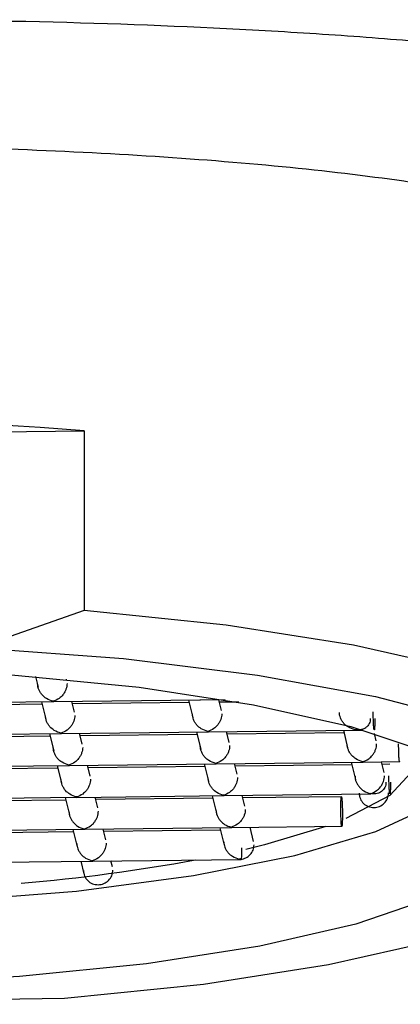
# Model space of a CAD drawing. Header units: millimetres. Extents: x 4100.229 to 4100.279, y 1692.174 to 1692.296.
# Tile 5 of 7: x 4100.25736 to 4100.26253, y 1692.22145 to 1692.23482. Entities that reach past the tile are written whole.
import ezdxf

# ---------------------------------------------------------------- set-up
doc = ezdxf.new("R2010")
doc.units = ezdxf.units.MM
doc.layers.add('SANINDUSA', color=3, linetype='Continuous')

msp = doc.modelspace()

# ---------------------------------------------------------------- linework, layer by layer
at = {"layer": 'SANINDUSA'}
for p, q in [((4100.248654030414, 1692.229124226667), (4100.258232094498, 1692.229234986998)), ((4100.258232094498, 1692.229234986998), (4100.258232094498, 1692.226794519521)), ((4100.258232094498, 1692.226794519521), (4100.256792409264, 1692.226289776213)), ((4100.257569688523, 1692.225896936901), (4100.257605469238, 1692.225751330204)), ((4100.257993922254, 1692.225846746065), (4100.257990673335, 1692.22585996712)), ((4100.255809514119, 1692.225533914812), (4100.257817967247, 1692.225557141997)), ((4100.257662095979, 1692.225520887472), (4100.256075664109, 1692.225502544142)), ((4100.257653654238, 1692.225555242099), (4100.257711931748, 1692.225318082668)), ((4100.257806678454, 1692.225557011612), (4100.259815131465, 1692.225580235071)), ((4100.258100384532, 1692.225413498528), (4100.258064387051, 1692.225559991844)), ((4100.259659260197, 1692.225543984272), (4100.258072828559, 1692.225525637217)), ((4100.259650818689, 1692.225578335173), (4100.259709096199, 1692.225341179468)), ((4100.259803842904, 1692.225580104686), (4100.260147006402, 1692.225584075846)), ((4100.260097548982, 1692.225436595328), (4100.260061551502, 1692.225583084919)), ((4100.260334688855, 1692.22555179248), (4100.26006999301, 1692.225548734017)), ((4100.25591597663, 1692.225100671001), (4100.257924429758, 1692.22512389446)), ((4100.257760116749, 1692.225121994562), (4100.257818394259, 1692.224884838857)), ((4100.257913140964, 1692.225123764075), (4100.259921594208, 1692.22514699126)), ((4100.258206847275, 1692.224980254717), (4100.258170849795, 1692.225126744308)), ((4100.25976572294, 1692.225110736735), (4100.258179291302, 1692.225092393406)), ((4100.259757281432, 1692.225145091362), (4100.259815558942, 1692.224907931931)), ((4100.259910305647, 1692.225146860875), (4100.261918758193, 1692.225170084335)), ((4100.260204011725, 1692.225003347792), (4100.26016801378, 1692.225149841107)), ((4100.26176288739, 1692.225133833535), (4100.260176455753, 1692.22511548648)), ((4100.261754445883, 1692.225168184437), (4100.261812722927, 1692.224931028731)), ((4100.261907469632, 1692.22516995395), (4100.262023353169, 1692.225171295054)), ((4100.262201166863, 1692.225026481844), (4100.26217676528, 1692.225125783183)), ((4100.257768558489, 1692.225087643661), (4100.256182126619, 1692.225069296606)), ((4100.258019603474, 1692.224690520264), (4100.260028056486, 1692.224713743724)), ((4100.25986374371, 1692.224711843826), (4100.25992202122, 1692.22447468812)), ((4100.260016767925, 1692.224713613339), (4100.262025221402, 1692.224736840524)), ((4100.260310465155, 1692.224570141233), (4100.260274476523, 1692.224716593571)), ((4100.26186090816, 1692.224734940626), (4100.261919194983, 1692.224497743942)), ((4100.26201393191, 1692.224736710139), (4100.262522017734, 1692.224742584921)), ((4100.262307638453, 1692.224593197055), (4100.262271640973, 1692.224739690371)), ((4100.256022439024, 1692.224667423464), (4100.258030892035, 1692.224690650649)), ((4100.257875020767, 1692.224654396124), (4100.256288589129, 1692.224636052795)), ((4100.257866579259, 1692.224688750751), (4100.257924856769, 1692.22445159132)), ((4100.258313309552, 1692.224547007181), (4100.258277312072, 1692.224693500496)), ((4100.259872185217, 1692.224677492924), (4100.25828575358, 1692.224659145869)), ((4100.261869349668, 1692.224700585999), (4100.26028291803, 1692.224682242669)), ((4100.262385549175, 1692.224706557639), (4100.262280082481, 1692.224705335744)), ((4100.256128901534, 1692.224234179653), (4100.258137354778, 1692.224257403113)), ((4100.25798148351, 1692.224221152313), (4100.25639505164, 1692.224202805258)), ((4100.257973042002, 1692.224255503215), (4100.25803132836, 1692.224018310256)), ((4100.258126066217, 1692.224257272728), (4100.260134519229, 1692.224280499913)), ((4100.258419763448, 1692.224113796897), (4100.25838377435, 1692.22426025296)), ((4100.25997864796, 1692.224244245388), (4100.258392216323, 1692.224225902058)), ((4100.259970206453, 1692.224278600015), (4100.26002849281, 1692.224041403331)), ((4100.260123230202, 1692.224280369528), (4100.262131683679, 1692.224303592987)), ((4100.260416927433, 1692.224136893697), (4100.2603809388, 1692.22428334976)), ((4100.261731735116, 1692.224264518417), (4100.260389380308, 1692.224248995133)), ((4100.261967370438, 1692.224301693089), (4100.261976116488, 1692.224266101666)), ((4100.256235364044, 1692.223800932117), (4100.258243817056, 1692.223824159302)), ((4100.258087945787, 1692.223787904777), (4100.25650151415, 1692.223769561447)), ((4100.25807950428, 1692.223822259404), (4100.258137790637, 1692.22358506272)), ((4100.258232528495, 1692.223824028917), (4100.260240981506, 1692.223847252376)), ((4100.258526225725, 1692.223680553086), (4100.258490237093, 1692.223827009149)), ((4100.260085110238, 1692.223811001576), (4100.258498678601, 1692.223792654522)), ((4100.26007666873, 1692.223845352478), (4100.260134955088, 1692.22360815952)), ((4100.260229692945, 1692.223847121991), (4100.261736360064, 1692.223864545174)), ((4100.260535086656, 1692.223656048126), (4100.260487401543, 1692.223850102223)), ((4100.256341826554, 1692.223367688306), (4100.258350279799, 1692.223390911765)), ((4100.258185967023, 1692.223389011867), (4100.258228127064, 1692.223217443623)), ((4100.258338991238, 1692.22339078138), (4100.260367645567, 1692.223414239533)), ((4100.258616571, 1692.223312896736), (4100.25859669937, 1692.223393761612)), ((4100.260319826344, 1692.223415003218), (4100.260339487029, 1692.223418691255)), ((4100.260361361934, 1692.22341548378), (4100.260319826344, 1692.223415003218)), ((4100.260339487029, 1692.223418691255), (4100.260359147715, 1692.223424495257)), ((4100.260361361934, 1692.22341548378), (4100.260339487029, 1692.223418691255)), ((4100.260359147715, 1692.223424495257), (4100.260361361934, 1692.22341548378)), ((4100.257963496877, 1692.221524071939), (4100.251264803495, 1692.221446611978))]:
    msp.add_line(p, q, dxfattribs=at)
at = {"layer": 'SANINDUSA', "flags": 128}
for points in [[(4100.265728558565, 1692.223777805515), (4100.265753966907, 1692.223802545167), (4100.266020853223, 1692.224262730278), (4100.265907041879, 1692.224725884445), (4100.265416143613, 1692.225177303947), (4100.264563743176, 1692.225602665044), (4100.263376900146, 1692.225988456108), (4100.261893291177, 1692.226322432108), (4100.260160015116, 1692.226593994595), (4100.258232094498, 1692.226794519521)], [(4100.256792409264, 1692.226289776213), (4100.258768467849, 1692.226141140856), (4100.260587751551, 1692.225917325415), (4100.262190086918, 1692.225625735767), (4100.263522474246, 1692.225276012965), (4100.264540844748, 1692.224879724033), (4100.26521151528, 1692.22444997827), (4100.265512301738, 1692.224000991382), (4100.265433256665, 1692.223547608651), (4100.264976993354, 1692.223104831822), (4100.264158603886, 1692.222687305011), (4100.263005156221, 1692.222308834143), (4100.261554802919, 1692.221981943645), (4100.259855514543, 1692.221717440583), (4100.257963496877, 1692.221524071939)], [(4100.262942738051, 1692.222885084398), (4100.261923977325, 1692.222536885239), (4100.260619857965, 1692.222236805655), (4100.259077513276, 1692.22199568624), (4100.257352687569, 1692.221822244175), (4100.255507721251, 1692.221722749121), (4100.253609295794, 1692.221700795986), (4100.251726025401, 1692.221757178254), (4100.249925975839, 1692.221889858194), (4100.2482742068, 1692.222094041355), (4100.246830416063, 1692.222362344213), (4100.245646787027, 1692.222685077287), (4100.244766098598, 1692.223050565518), (4100.244220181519, 1692.223445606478), (4100.244028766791, 1692.223855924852), (4100.244198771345, 1692.224266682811), (4100.244724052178, 1692.224663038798), (4100.24558562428, 1692.225030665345), (4100.246752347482, 1692.225356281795), (4100.248182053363, 1692.225628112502), (4100.249823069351, 1692.225836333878), (4100.251616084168, 1692.225973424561), (4100.253496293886, 1692.226034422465)], [(4100.253496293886, 1692.226034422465), (4100.25539574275, 1692.226017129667), (4100.257245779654, 1692.225922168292), (4100.258979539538, 1692.225752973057), (4100.260534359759, 1692.225515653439), (4100.261854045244, 1692.225218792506), (4100.262890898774, 1692.224873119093)], [(4100.262771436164, 1692.224921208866), (4100.262735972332, 1692.22465723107), (4100.262384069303, 1692.224280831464), (4100.261789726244, 1692.223967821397)], [(4100.254534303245, 1692.222786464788), (4100.256375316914, 1692.222847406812), (4100.258126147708, 1692.222985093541), (4100.259719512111, 1692.223194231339), (4100.26109417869, 1692.223466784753), (4100.262197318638, 1692.223792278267), (4100.262986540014, 1692.224158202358), (4100.263431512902, 1692.224550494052), (4100.263456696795, 1692.224591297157)], [(4100.26151555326, 1692.22386199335), (4100.260682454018, 1692.223611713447), (4100.260428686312, 1692.223550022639)]]:
    msp.add_lwpolyline(points, dxfattribs=at)
at = {"layer": 'SANINDUSA'}
for centre, radius, start, end in [((4100.25404799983, 1692.176867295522), 0.05253457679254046, 85.43186314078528, 95.89320978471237), ((4100.255224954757, 1692.248203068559), 0.02520438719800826, 274.9005681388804, 280.3276099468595)]:
    msp.add_arc(centre, radius, start, end, dxfattribs=at)
for points, knots in [([(4100.270259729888, 1692.232341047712), (4100.270250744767, 1692.232369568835), (4100.270240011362, 1692.232398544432), (4100.270215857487, 1692.232454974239), (4100.270175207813, 1692.23253856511), (4100.270121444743, 1692.232619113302), (4100.269996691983, 1692.232776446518), (4100.26989059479, 1692.232876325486), (4100.269632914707, 1692.233067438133), (4100.269481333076, 1692.233158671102), (4100.269131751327, 1692.233333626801), (4100.268932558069, 1692.233417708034), (4100.268275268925, 1692.233655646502), (4100.267756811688, 1692.23379658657), (4100.266859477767, 1692.23398790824), (4100.26654028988, 1692.234048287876), (4100.265860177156, 1692.23416285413), (4100.265502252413, 1692.234216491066), (4100.264387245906, 1692.234366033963), (4100.263584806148, 1692.234451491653), (4100.262291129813, 1692.234560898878), (4100.261842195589, 1692.234594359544), (4100.260927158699, 1692.234654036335), (4100.260461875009, 1692.23468025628), (4100.25904336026, 1692.234748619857), (4100.258067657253, 1692.234780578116), (4100.25655804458, 1692.234808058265), (4100.25604957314, 1692.234813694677), (4100.255038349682, 1692.234817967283), (4100.25453323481, 1692.234816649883), (4100.25402860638, 1692.234811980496)], [0, 0, 0, 0, 0.01562499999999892, 0.01562499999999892, 0.03124999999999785, 0.06249999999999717, 0.06249999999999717, 0.1249999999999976, 0.1249999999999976, 0.1874999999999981, 0.1874999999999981, 0.2499999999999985, 0.2499999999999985, 0.3749999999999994, 0.3749999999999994, 0.4374999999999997, 0.4374999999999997, 0.5000000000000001, 0.5000000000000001, 0.6250000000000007, 0.6250000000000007, 0.6875000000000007, 0.6875000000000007, 0.7500000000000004, 0.7500000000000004, 0.8750000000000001, 0.8750000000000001, 0.9375000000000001, 0.9375000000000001, 1, 1, 1, 1]), ([(4100.266028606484, 1692.229959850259), (4100.266077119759, 1692.230001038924), (4100.26635911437, 1692.230240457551), (4100.266534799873, 1692.230647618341), (4100.266535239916, 1692.23115633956), (4100.266148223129, 1692.231597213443), (4100.265440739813, 1692.231977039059), (4100.264406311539, 1692.232295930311), (4100.26308396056, 1692.232560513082), (4100.261497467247, 1692.232771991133), (4100.259698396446, 1692.232934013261), (4100.257734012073, 1692.233045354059), (4100.255820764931, 1692.233106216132), (4100.254573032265, 1692.233112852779), (4100.25402860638, 1692.233115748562)], [0, 0, 0, 0, 0.01900728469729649, 0.1104842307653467, 0.2019597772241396, 0.2922039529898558, 0.382452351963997, 0.4730738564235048, 0.5636970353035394, 0.6550531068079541, 0.7464079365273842, 0.8378230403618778, 0.9292369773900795, 1, 1, 1, 1]), ([(4100.25781001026, 1692.225561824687), (4100.257778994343, 1692.225571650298), (4100.257726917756, 1692.225588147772), (4100.257667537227, 1692.225637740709), (4100.257634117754, 1692.225682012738), (4100.257614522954, 1692.225720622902), (4100.257602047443, 1692.225759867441), (4100.25760043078, 1692.225785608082), (4100.257599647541, 1692.225798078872)], [0, 0, 0, 0, 0.3296949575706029, 0.5535669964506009, 0.6801673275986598, 0.7951107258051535, 0.9007355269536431, 1, 1, 1, 1]), ([(4100.257999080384, 1692.225802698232), (4100.257998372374, 1692.225790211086), (4100.257996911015, 1692.225764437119), (4100.257985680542, 1692.225724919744), (4100.257968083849, 1692.225685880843), (4100.257938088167, 1692.225640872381), (4100.25788455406, 1692.225589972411), (4100.257837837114, 1692.225572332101), (4100.25781001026, 1692.225561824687)], [0, 0, 0, 0, 0.0992577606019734, 0.2048719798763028, 0.3198223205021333, 0.4464283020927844, 0.6702661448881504, 1, 1, 1, 1]), ([(4100.259913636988, 1692.22515167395), (4100.259882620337, 1692.225161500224), (4100.259830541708, 1692.225177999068), (4100.259771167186, 1692.22522758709), (4100.259737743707, 1692.225271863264), (4100.259718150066, 1692.225310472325), (4100.25970567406, 1692.225349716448), (4100.259704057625, 1692.225375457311), (4100.259703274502, 1692.225387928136)], [0, 0, 0, 0, 0.3296939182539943, 0.5535738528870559, 0.6801672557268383, 0.7951102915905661, 0.9007359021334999, 1, 1, 1, 1]), ([(4100.260102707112, 1692.225392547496), (4100.26010199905, 1692.225380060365), (4100.260100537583, 1692.225354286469), (4100.260089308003, 1692.225314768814), (4100.260071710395, 1692.225275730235), (4100.260041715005, 1692.225230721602), (4100.259988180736, 1692.225179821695), (4100.259941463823, 1692.225162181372), (4100.259913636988, 1692.22515167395)], [0, 0, 0, 0, 0.09925774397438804, 0.2048716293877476, 0.3198224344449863, 0.4464283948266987, 0.6702662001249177, 1, 1, 1, 1]), ([(4100.261910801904, 1692.22517477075), (4100.261879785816, 1692.225184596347), (4100.261827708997, 1692.225201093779), (4100.261768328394, 1692.225250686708), (4100.261734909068, 1692.225294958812), (4100.26171531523, 1692.225333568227), (4100.261702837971, 1692.225372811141), (4100.261701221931, 1692.22539855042), (4100.261700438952, 1692.22541102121)], [0, 0, 0, 0, 0.3296975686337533, 0.5535707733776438, 0.6801714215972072, 0.7951154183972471, 0.9007325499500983, 1, 1, 1, 1]), ([(4100.262182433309, 1692.225329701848), (4100.262182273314, 1692.22530479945), (4100.262181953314, 1692.225254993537), (4100.262179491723, 1692.225200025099), (4100.262175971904, 1692.225170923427), (4100.262171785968, 1692.225172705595), (4100.262167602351, 1692.225204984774), (4100.262164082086, 1692.225262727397), (4100.262161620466, 1692.22533773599), (4100.262161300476, 1692.225390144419), (4100.262161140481, 1692.225416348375)], [0, 0, 0, 0, 0.1250002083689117, 0.2500060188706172, 0.3749979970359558, 0.4999976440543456, 0.6250031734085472, 0.7500001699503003, 0.8750013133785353, 1, 1, 1, 1]), ([(4100.25791647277, 1692.225128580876), (4100.25788545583, 1692.225138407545), (4100.257833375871, 1692.225154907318), (4100.257774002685, 1692.225204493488), (4100.257740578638, 1692.225248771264), (4100.25772098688, 1692.225287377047), (4100.257708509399, 1692.2253266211), (4100.257706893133, 1692.225352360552), (4100.257706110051, 1692.225364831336)], [0, 0, 0, 0, 0.329687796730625, 0.5535725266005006, 0.6801678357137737, 0.7951170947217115, 0.900734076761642, 1, 1, 1, 1]), ([(4100.258105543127, 1692.225369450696), (4100.258104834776, 1692.225356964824), (4100.258103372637, 1692.225331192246), (4100.258092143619, 1692.225291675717), (4100.258074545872, 1692.225252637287), (4100.258044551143, 1692.225207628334), (4100.257991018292, 1692.225156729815), (4100.25794429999, 1692.225139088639), (4100.25791647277, 1692.225128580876)], [0, 0, 0, 0, 0.09925047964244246, 0.2048668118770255, 0.3198202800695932, 0.4464285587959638, 0.6702715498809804, 1, 1, 1, 1]), ([(4100.262121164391, 1692.225328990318), (4100.262120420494, 1692.225316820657), (4100.262118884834, 1692.225291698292), (4100.262106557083, 1692.225257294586), (4100.262086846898, 1692.225226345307), (4100.262053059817, 1692.22519517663), (4100.261995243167, 1692.225168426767), (4100.261942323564, 1692.225172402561), (4100.261910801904, 1692.22517477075)], [0, 0, 0, 0, 0.09923673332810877, 0.204858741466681, 0.3198111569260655, 0.4464225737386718, 0.6702605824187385, 1, 1, 1, 1]), ([(4100.262017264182, 1692.224741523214), (4100.261986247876, 1692.224751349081), (4100.26193417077, 1692.224767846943), (4100.261874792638, 1692.224817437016), (4100.26184137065, 1692.224861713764), (4100.261821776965, 1692.224900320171), (4100.261809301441, 1692.224939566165), (4100.26180768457, 1692.224965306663), (4100.26180690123, 1692.224977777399)], [0, 0, 0, 0, 0.3296966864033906, 0.5535684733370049, 0.680161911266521, 0.795110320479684, 0.9007352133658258, 1, 1, 1, 1]), ([(4100.262017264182, 1692.224741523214), (4100.262045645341, 1692.224751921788), (4100.262093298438, 1692.22476938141), (4100.262145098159, 1692.224820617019), (4100.262175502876, 1692.224865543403), (4100.262193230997, 1692.224904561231), (4100.262204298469, 1692.224944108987), (4100.26220566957, 1692.224969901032), (4100.26220633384, 1692.224982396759)], [0, 0, 0, 0, 0.3296897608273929, 0.5535622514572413, 0.6801723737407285, 0.7951243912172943, 0.9007418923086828, 1, 1, 1, 1]), ([(4100.262518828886, 1692.224746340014), (4100.262518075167, 1692.224745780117), (4100.26251597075, 1692.224744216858), (4100.262512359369, 1692.224775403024), (4100.26250885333, 1692.224831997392), (4100.262506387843, 1692.224907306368), (4100.262506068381, 1692.224959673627), (4100.262505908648, 1692.224985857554)], [0, 0, 0, 0, 0.1224237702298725, 0.3418129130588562, 0.5612136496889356, 0.780604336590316, 1, 1, 1, 1]), ([(4100.258022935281, 1692.224695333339), (4100.257991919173, 1692.224705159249), (4100.257939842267, 1692.224721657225), (4100.257880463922, 1692.224771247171), (4100.257847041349, 1692.224815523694), (4100.257827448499, 1692.224854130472), (4100.257814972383, 1692.224893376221), (4100.257813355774, 1692.224919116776), (4100.257812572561, 1692.224931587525)], [0, 0, 0, 0, 0.3296958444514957, 0.5535684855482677, 0.6801622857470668, 0.7951101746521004, 0.9007352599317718, 0.9999999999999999, 0.9999999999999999, 0.9999999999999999, 0.9999999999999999]), ([(4100.258212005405, 1692.224936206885), (4100.258211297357, 1692.224923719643), (4100.258209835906, 1692.224897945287), (4100.258198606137, 1692.224858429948), (4100.258181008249, 1692.224819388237), (4100.25815101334, 1692.224774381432), (4100.258097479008, 1692.224723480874), (4100.258050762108, 1692.224705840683), (4100.258022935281, 1692.224695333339)], [0, 0, 0, 0, 0.09925810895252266, 0.2048742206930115, 0.3198199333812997, 0.4464263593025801, 0.6702649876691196, 1, 1, 1, 1]), ([(4100.260020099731, 1692.224718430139), (4100.259989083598, 1692.224728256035), (4100.259937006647, 1692.224744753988), (4100.25987762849, 1692.224794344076), (4100.259844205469, 1692.224838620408), (4100.259824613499, 1692.224877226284), (4100.25981213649, 1692.224916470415), (4100.25981051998, 1692.224942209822), (4100.259809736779, 1692.224954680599)], [0, 0, 0, 0, 0.3296988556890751, 0.55357354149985, 0.6801688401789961, 0.795117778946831, 0.9007342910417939, 1, 1, 1, 1]), ([(4100.260209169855, 1692.224959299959), (4100.260208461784, 1692.224946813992), (4100.26020700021, 1692.22492104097), (4100.260195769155, 1692.224881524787), (4100.260178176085, 1692.224842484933), (4100.26014817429, 1692.224797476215), (4100.260094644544, 1692.224746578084), (4100.260047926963, 1692.224728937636), (4100.260020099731, 1692.224718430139)], [0, 0, 0, 0, 0.0992495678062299, 0.2048668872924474, 0.319827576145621, 0.4464200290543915, 0.6702612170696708, 1, 1, 1, 1]), ([(4100.258129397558, 1692.224262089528), (4100.258098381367, 1692.224271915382), (4100.258046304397, 1692.224288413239), (4100.257986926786, 1692.224338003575), (4100.257953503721, 1692.224382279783), (4100.25793391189, 1692.224420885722), (4100.257921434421, 1692.224460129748), (4100.257919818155, 1692.224485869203), (4100.257919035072, 1692.224498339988)], [0, 0, 0, 0, 0.3296990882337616, 0.5535731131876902, 0.6801685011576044, 0.7951175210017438, 0.9007342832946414, 1, 1, 1, 1]), ([(4100.258318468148, 1692.224502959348), (4100.258317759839, 1692.224490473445), (4100.258316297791, 1692.224464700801), (4100.258305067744, 1692.224425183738), (4100.258287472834, 1692.224386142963), (4100.258257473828, 1692.224341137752), (4100.258203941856, 1692.224290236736), (4100.258157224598, 1692.22427259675), (4100.258129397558, 1692.224262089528)], [0, 0, 0, 0, 0.09924901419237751, 0.2048637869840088, 0.3198241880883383, 0.4464237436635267, 0.6702634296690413, 1, 1, 1, 1]), ([(4100.260126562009, 1692.224285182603), (4100.260095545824, 1692.224295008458), (4100.260043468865, 1692.224311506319), (4100.2599840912, 1692.224361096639), (4100.259950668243, 1692.224405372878), (4100.25993107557, 1692.22444397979), (4100.25991859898, 1692.224483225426), (4100.259916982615, 1692.22450896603), (4100.259916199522, 1692.224521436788)], [0, 0, 0, 0, 0.3296959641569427, 0.553567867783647, 0.6801620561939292, 0.795109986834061, 0.9007352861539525, 1, 1, 1, 1]), ([(4100.260315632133, 1692.224526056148), (4100.26031492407, 1692.224513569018), (4100.260313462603, 1692.224487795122), (4100.260302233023, 1692.224448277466), (4100.260284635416, 1692.224409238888), (4100.260254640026, 1692.224364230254), (4100.260201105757, 1692.224313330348), (4100.260154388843, 1692.224295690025), (4100.260126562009, 1692.224285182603)], [0, 0, 0, 0, 0.09925774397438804, 0.2048716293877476, 0.3198224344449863, 0.4464283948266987, 0.6702662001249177, 1, 1, 1, 1]), ([(4100.261913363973, 1692.224544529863), (4100.261914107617, 1692.224532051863), (4100.261915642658, 1692.224506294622), (4100.261927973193, 1692.224467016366), (4100.261947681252, 1692.224428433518), (4100.261981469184, 1692.224384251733), (4100.262039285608, 1692.22433428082), (4100.262092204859, 1692.224317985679), (4100.262123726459, 1692.224308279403)], [0, 0, 0, 0, 0.09924676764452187, 0.2048664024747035, 0.3198223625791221, 0.446427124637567, 0.6702617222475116, 1, 1, 1, 1]), ([(4100.262123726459, 1692.224308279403), (4100.2621521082, 1692.224318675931), (4100.262199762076, 1692.224336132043), (4100.262251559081, 1692.224387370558), (4100.262281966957, 1692.224432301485), (4100.262299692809, 1692.224471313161), (4100.262310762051, 1692.224510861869), (4100.262312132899, 1692.224536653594), (4100.262312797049, 1692.224549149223)], [0, 0, 0, 0, 0.329700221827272, 0.5535775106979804, 0.6801792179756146, 0.7951261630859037, 0.9007422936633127, 1, 1, 1, 1]), ([(4100.262334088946, 1692.22446249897), (4100.262333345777, 1692.224450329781), (4100.262331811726, 1692.224425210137), (4100.262319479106, 1692.22439079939), (4100.262299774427, 1692.22435985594), (4100.262265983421, 1692.224328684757), (4100.262208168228, 1692.224301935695), (4100.262155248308, 1692.224305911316), (4100.262123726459, 1692.224308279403)], [0, 0, 0, 0, 0.09924157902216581, 0.2048544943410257, 0.3198157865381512, 0.4464274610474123, 0.670263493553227, 1, 1, 1, 1]), ([(4100.262395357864, 1692.224463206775), (4100.262395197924, 1692.224438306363), (4100.262394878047, 1692.224388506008), (4100.262392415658, 1692.224333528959), (4100.262388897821, 1692.224304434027), (4100.262384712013, 1692.224306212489), (4100.262380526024, 1692.224338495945), (4100.262377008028, 1692.224396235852), (4100.26237454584, 1692.224471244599), (4100.262374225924, 1692.224523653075), (4100.262374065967, 1692.224549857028)], [0, 0, 0, 0, 0.1250007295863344, 0.2499990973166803, 0.3750032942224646, 0.5000041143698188, 0.6249999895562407, 0.7499980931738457, 0.8750004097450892, 1, 1, 1, 1]), ([(4100.261970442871, 1692.224312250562), (4100.261973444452, 1692.224286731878), (4100.261979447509, 1692.224235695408), (4100.262025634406, 1692.224171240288), (4100.262091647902, 1692.224128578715), (4100.262170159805, 1692.224114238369), (4100.262248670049, 1692.224130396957), (4100.262314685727, 1692.224174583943), (4100.262360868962, 1692.224240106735), (4100.262366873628, 1692.224291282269), (4100.262369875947, 1692.224316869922)], [0, 0, 0, 0, 0.1250021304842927, 0.2499998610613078, 0.3750015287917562, 0.5000008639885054, 0.625000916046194, 0.7500016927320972, 0.8750014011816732, 1, 1, 1, 1]), ([(4100.261720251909, 1692.224107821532), (4100.261720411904, 1692.224132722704), (4100.261720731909, 1692.224182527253), (4100.26172319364, 1692.22423749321), (4100.261726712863, 1692.224266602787), (4100.261730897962, 1692.224264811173), (4100.261735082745, 1692.22423254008), (4100.261738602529, 1692.224174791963), (4100.261741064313, 1692.224099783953), (4100.261741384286, 1692.224047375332), (4100.261741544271, 1692.224021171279)], [0, 0, 0, 0, 0.1249949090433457, 0.2500008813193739, 0.3749951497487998, 0.4999950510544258, 0.6249983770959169, 0.7499998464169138, 0.8750011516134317, 1, 1, 1, 1]), ([(4100.258025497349, 1692.224065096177), (4100.258026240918, 1692.224052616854), (4100.258027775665, 1692.224026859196), (4100.258040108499, 1692.223987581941), (4100.25805981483, 1692.223949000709), (4100.258093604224, 1692.223904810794), (4100.258151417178, 1692.223854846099), (4100.258204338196, 1692.223838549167), (4100.258235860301, 1692.223828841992)], [0, 0, 0, 0, 0.09925542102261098, 0.2048658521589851, 0.3198199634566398, 0.4464238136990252, 0.6702654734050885, 1, 1, 1, 1]), ([(4100.258235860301, 1692.223828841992), (4100.258264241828, 1692.223839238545), (4100.258311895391, 1692.223856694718), (4100.258363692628, 1692.223907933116), (4100.258394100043, 1692.22395286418), (4100.258411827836, 1692.22399187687), (4100.25842289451, 1692.224031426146), (4100.258424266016, 1692.224057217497), (4100.258424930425, 1692.224069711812)], [0, 0, 0, 0, 0.3296984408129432, 0.55357507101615, 0.6801764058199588, 0.7951234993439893, 0.9007500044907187, 1, 1, 1, 1]), ([(4100.2600226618, 1692.224088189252), (4100.260023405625, 1692.224075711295), (4100.260024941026, 1692.224049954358), (4100.260037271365, 1692.224010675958), (4100.260056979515, 1692.223972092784), (4100.26009076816, 1692.223927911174), (4100.260148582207, 1692.22387793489), (4100.26020150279, 1692.223861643), (4100.260233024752, 1692.223851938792)], [0, 0, 0, 0, 0.09924872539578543, 0.2048687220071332, 0.3198239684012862, 0.4464279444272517, 0.6702667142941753, 1, 1, 1, 1]), ([(4100.260422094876, 1692.224092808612), (4100.260421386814, 1692.224080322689), (4100.260419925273, 1692.224054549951), (4100.260408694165, 1692.224015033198), (4100.260391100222, 1692.223975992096), (4100.260361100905, 1692.223930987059), (4100.260307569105, 1692.223880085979), (4100.260260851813, 1692.223862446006), (4100.260233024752, 1692.223851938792)], [0, 0, 0, 0, 0.09924892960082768, 0.2048640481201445, 0.3198239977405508, 0.4464235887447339, 0.6702633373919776, 0.9999999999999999, 0.9999999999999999, 0.9999999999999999, 0.9999999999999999]), ([(4100.261741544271, 1692.224021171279), (4100.261741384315, 1692.223996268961), (4100.261741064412, 1692.223946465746), (4100.261738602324, 1692.223891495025), (4100.261735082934, 1692.223862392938), (4100.261730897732, 1692.223864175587), (4100.261726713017, 1692.223896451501), (4100.261723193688, 1692.223954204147), (4100.261720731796, 1692.224029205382), (4100.261720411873, 1692.224081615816), (4100.261720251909, 1692.224107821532)], [0, 0, 0, 0, 0.1250000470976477, 0.2499929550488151, 0.3749980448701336, 0.4999974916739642, 0.6250028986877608, 0.7499957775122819, 0.8749955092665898, 1, 1, 1, 1]), ([(4100.260129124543, 1692.223654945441), (4100.26012986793, 1692.223642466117), (4100.2601314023, 1692.223616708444), (4100.260143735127, 1692.223577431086), (4100.260163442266, 1692.22353885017), (4100.260197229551, 1692.223494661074), (4100.260255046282, 1692.223444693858), (4100.260307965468, 1692.223428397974), (4100.260339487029, 1692.223418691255)], [0, 0, 0, 0, 0.09925628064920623, 0.204867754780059, 0.3198235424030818, 0.4464279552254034, 0.6702622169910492, 1, 1, 1, 1]), ([(4100.258131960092, 1692.223631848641), (4100.258132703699, 1692.223619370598), (4100.258134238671, 1692.223593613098), (4100.25814656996, 1692.223554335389), (4100.258166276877, 1692.223515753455), (4100.258200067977, 1692.223471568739), (4100.258257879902, 1692.223421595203), (4100.258310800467, 1692.22340530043), (4100.258342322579, 1692.223395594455)], [0, 0, 0, 0, 0.09924683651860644, 0.204867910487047, 0.3198239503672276, 0.4464219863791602, 0.6702614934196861, 1, 1, 1, 1]), ([(4100.258531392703, 1692.223636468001), (4100.258530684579, 1692.223623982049), (4100.258529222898, 1692.223598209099), (4100.258517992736, 1692.223558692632), (4100.258500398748, 1692.223519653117), (4100.258470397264, 1692.22347464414), (4100.258416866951, 1692.223423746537), (4100.258370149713, 1692.223406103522), (4100.258342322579, 1692.223395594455)], [0, 0, 0, 0, 0.09924924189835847, 0.2048658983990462, 0.3198266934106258, 0.4464187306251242, 0.6702591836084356, 1, 1, 1, 1]), ([(4100.260361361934, 1692.22341548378), (4100.260385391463, 1692.223420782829), (4100.260433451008, 1692.223431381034), (4100.260491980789, 1692.223477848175), (4100.260532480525, 1692.223539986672), (4100.260537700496, 1692.223587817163), (4100.260540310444, 1692.223611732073)], [0, 0, 0, 0, 0.2499990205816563, 0.5000031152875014, 0.7500050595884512, 1, 1, 1, 1]), ([(4100.260370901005, 1692.223570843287), (4100.260370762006, 1692.22354752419), (4100.260370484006, 1692.223500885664), (4100.260368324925, 1692.22344800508), (4100.260365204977, 1692.223414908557), (4100.260362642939, 1692.223415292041), (4100.260361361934, 1692.22341548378)], [0, 0, 0, 0, 0.2499985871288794, 0.500000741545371, 0.7500032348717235, 1, 1, 1, 1]), ([(4100.258222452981, 1692.223263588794), (4100.258225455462, 1692.2232380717), (4100.258231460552, 1692.22318703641), (4100.258277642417, 1692.223122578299), (4100.258343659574, 1692.223079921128), (4100.2584221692, 1692.223065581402), (4100.258500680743, 1692.223081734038), (4100.258566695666, 1692.223125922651), (4100.258612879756, 1692.22319144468), (4100.25861888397, 1692.223242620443), (4100.258621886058, 1692.223268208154)], [0, 0, 0, 0, 0.1249974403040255, 0.2500002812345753, 0.3749988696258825, 0.4999989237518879, 0.6249984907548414, 0.7499999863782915, 0.8750008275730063, 1, 1, 1, 1])]:
    msp.add_open_spline(points, degree=3, knots=knots, dxfattribs=at)

doc.saveas('drawing.dxf')
